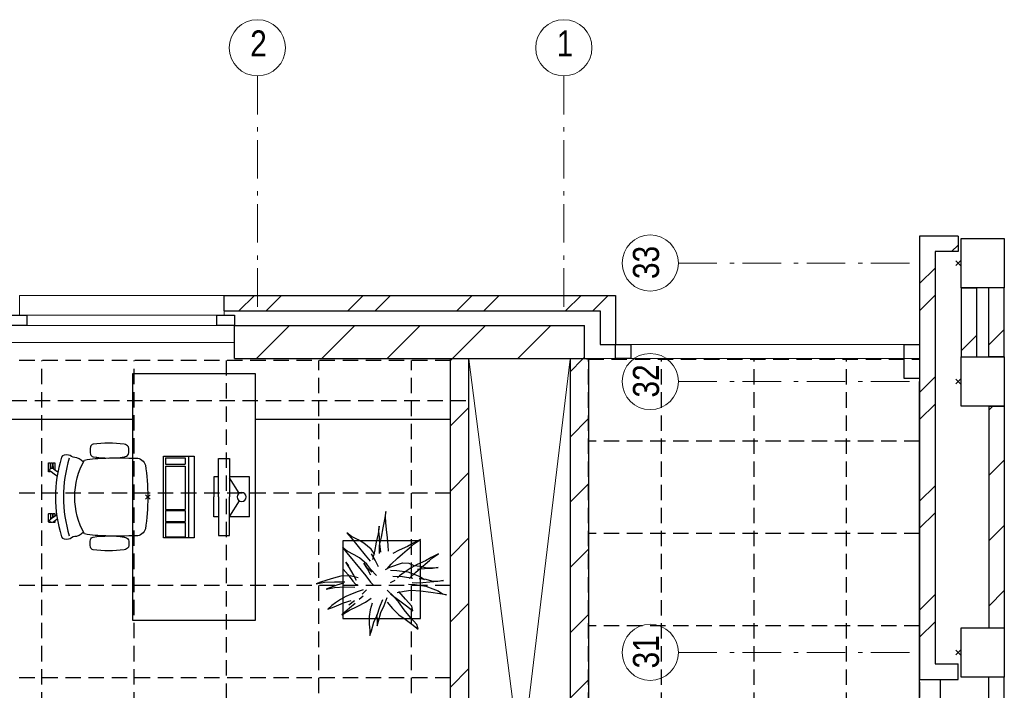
# Model space of a CAD drawing. Header units: millimetres. Extents: x 293454 to 524618, y 211738 to 307297.
# Tile 13 of 152: x 329295 to 335688, y 261167 to 265525. Entities that reach past the tile are written whole.
import ezdxf

# ---------------------------------------------------------------- set-up
doc = ezdxf.new("R2010")
doc.units = ezdxf.units.MM
doc.header["$LTSCALE"] = 400
doc.header["$PDMODE"] = 3
doc.header["$PDSIZE"] = 15
doc.linetypes.add('HIDDEN', pattern=[0.375, 0.25, -0.125])
doc.linetypes.add('STYLE_06', pattern=[1.041641, 0.625, -0.208282, 0.069427, -0.138931])
for name, color, linetype in [('-gd', 2, 'Continuous'), ('-ve', 2, 'HIDDEN'), ('inlay', 6, 'Continuous'), ('inr', 4, 'Continuous'), ('plafond', 255, 'HIDDEN'), ('plant', 114, 'Continuous'), ('plat', 5, 'Continuous'), ('sona-s008_ip0', 7, 'Continuous'), ('symbol', 1, 'Continuous'), ('timmerwerk-ge', 150, 'Continuous')]:
    doc.layers.add(name, color=color, linetype=linetype)
for name, color, linetype, lineweight in [('Binnenkozijnen', 140, 'Continuous', 15), ('Buitenkozijnen', 140, 'Continuous', 15), ('mat-baksteen', 5, 'Continuous', 25), ('mat-beton (ihwg)', 5, 'Continuous', 25), ('mat-kalkzandsteen', 5, 'Continuous', 25), ('mat-scheidingswand-horizontaal', 5, 'Continuous', 25), ('None', 7, 'Continuous', 9)]:
    doc.layers.add(name, color=color, linetype=linetype, lineweight=lineweight)
doc.styles.add('Arial Narrow', font='ARIALN.TTF', dxfattribs={"height": 222.25})

# ---------------------------------------------------------------- blocks, each defined once
blk = doc.blocks.new('plafond b1')
at = {"layer": 'plafond'}
for p, q in [((37320, 9895.1), (37320, 15161.1)), ((37920, 9895.1), (37920, 15161.1)), ((38520, 9895.1), (38520, 15161.1)), ((33295, 9747.1), (33295, 15151.6)), ((33895, 9747.1), (33895, 15151.6)), ((34495, 9804.1), (34495, 15151.6)), ((35095, 9690.1), (35095, 15151.6)), ((35695, 9690.1), (35695, 15151.6)), ((36049, 14890.1), (310, 14890.1)), ((38995, 14628.1), (36845, 14628.1)), ((35949, 14290.1), (210, 14290.1)), ((38995, 14028.1), (36845, 14028.1)), ((35949, 13690.1), (21353.5, 13690.1)), ((38995, 13428.1), (36845, 13428.1)), ((35949, 13090.1), (21353.5, 13090.1))]:
    blk.add_line(p, q, dxfattribs=at)
blk.add_lwpolyline([(38995, 9895.1), (36845, 9895.1), (36845, 15161.1), (38995, 15161.1)], close=True, dxfattribs=at)
blk.add_lwpolyline([(35949, 9590.1), (35949, 15151.6), (210, 15151.6), (210, 2015.1), (34546.5, 2015.1)], dxfattribs=at)
blk = doc.blocks.new('*X67')
at = {"layer": 'None', "lineweight": 9}
for p, q in [((-20994.2, 8280), (-20780.2, 8494)), ((-20570, 8280), (-20356, 8494)), ((-20145.7, 8280), (-19931.7, 8494)), ((-19721.4, 8280), (-19507.4, 8494)), ((-19297.2, 8280), (-19083.2, 8494)), ((-18872.9, 8280), (-18863.9, 8289))]:
    blk.add_line(p, q, dxfattribs=at)
blk = doc.blocks.new('*X68')
at = {"layer": 'None', "lineweight": 9}
for p, q in [((-21108.5, 8590), (-21008.5, 8690)), ((-20932.1, 8590), (-20832.1, 8690)), ((-20401.4, 8590), (-20301.4, 8690)), ((-20225, 8590), (-20125, 8690)), ((-19694.3, 8590), (-19594.3, 8690)), ((-19517.9, 8590), (-19417.9, 8690)), ((-18987.2, 8590), (-18887.2, 8690)), ((-18810.8, 8590), (-18710.8, 8690))]:
    blk.add_line(p, q, dxfattribs=at)
blk = doc.blocks.new('Gevelpui best-uitbr 1330 (2D)')
at = {"layer": 'Buitenkozijnen', "lineweight": 15}
for p, q in [((-731.5, 71), (731.5, 71)), ((-731.5, 4), (-731.5, 71)), ((731.5, 4), (731.5, 71)), ((-731.5, 4), (731.5, 4))]:
    blk.add_line(p, q, dxfattribs=at)
at = {"layer": 'Buitenkozijnen', "color": 92, "lineweight": 25}
for points in [[(-731.5, 71), (-617.5, 71), (-617.5, 4), (-731.5, 4)], [(617.5, 71), (731.5, 71), (731.5, 4), (617.5, 4)]]:
    blk.add_lwpolyline(points, close=True, dxfattribs=at)
at = {"layer": 'None', "color": 43, "linetype": 'Continuous', "lineweight": 9}
blk.add_line((-731.5, -107), (731.5, -107), dxfattribs=at)
at = {"layer": 'None', "color": 43, "linetype": 'Continuous', "lineweight": 9, "flags": 128}
blk.add_lwpolyline([(-665, 71), (-665, 200), (665, 200), (665, 71)], dxfattribs=at)
blk = doc.blocks.new('*U85')
at = {"layer": 'None', "color": 43, "linetype": 'Continuous', "lineweight": 9}
for p, q in [((-19614.9, 8276), (-18958.9, 3142)), ((-18958.9, 8276), (-19614.9, 2825))]:
    blk.add_line(p, q, dxfattribs=at)
blk = doc.blocks.new('*X87')
at = {"layer": 'None', "lineweight": 9}
for p, q in [((-18958.9, 8194), (-18876.9, 8276)), ((-18958.9, 7769.7), (-18838.9, 7889.7)), ((-18958.9, 7345.4), (-18838.9, 7465.4)), ((-18958.9, 6921.2), (-18838.9, 7041.2)), ((-18958.9, 6496.9), (-18838.9, 6616.9)), ((-18958.9, 6072.6), (-18838.9, 6192.6)), ((-18958.9, 5648.4), (-18838.9, 5768.4)), ((-18958.9, 5224.1), (-18838.9, 5344.1)), ((-18958.9, 4799.8), (-18838.9, 4919.8)), ((-18958.9, 4375.6), (-18838.9, 4495.6)), ((-18958.9, 3951.3), (-18838.9, 4071.3)), ((-18958.9, 3527.1), (-18838.9, 3647.1)), ((-18919.7, 3142), (-18838.9, 3222.8))]:
    blk.add_line(p, q, dxfattribs=at)
blk = doc.blocks.new('*X89')
at = {"layer": 'None', "lineweight": 9}
for p, q in [((-19734.9, 8266.5), (-19725.4, 8276)), ((-19734.9, 7842.2), (-19614.9, 7962.2)), ((-19734.9, 7418), (-19614.9, 7538)), ((-19734.9, 6993.7), (-19614.9, 7113.7)), ((-19734.9, 6569.4), (-19614.9, 6689.4)), ((-19734.9, 6145.2), (-19614.9, 6265.2)), ((-19734.9, 5720.9), (-19614.9, 5840.9)), ((-19734.9, 5296.6), (-19614.9, 5416.6)), ((-19734.9, 4872.4), (-19614.9, 4992.4)), ((-19734.9, 4448.1), (-19614.9, 4568.1)), ((-19734.9, 4023.8), (-19614.9, 4143.8)), ((-19734.9, 3599.6), (-19614.9, 3719.6)), ((-19734.9, 3175.3), (-19614.9, 3295.3)), ((-19734.9, 2751.1), (-19614.9, 2871.1))]:
    blk.add_line(p, q, dxfattribs=at)
blk = doc.blocks.new('*U108')
at = {"layer": 'None', "color": 7, "linetype": 'STYLE_06', "lineweight": 9}
for p, q in [((-20988.9, 10116.2), (-20988.9, 8616.2)), ((-18998.9, 10116.2), (-18998.9, 8616.2))]:
    blk.add_line(p, q, dxfattribs=at)
at = {"layer": 'None', "color": 43, "linetype": 'Continuous', "lineweight": 9}
for centre in [(-20988.9, 10298.8), (-18998.9, 10298.8)]:
    blk.add_circle(centre, 182.6, dxfattribs=at)
at = {"layer": 'None', "color": 8, "char_height": 169.3, "attachment_point": 1, "style": 'Arial Narrow'}
for s, insert in [('2', (-21035.5, 10411.6)), ('1', (-19045.5, 10411.6))]:
    blk.add_mtext(s, dxfattribs=dict(at, insert=insert))
blk = doc.blocks.new('SONA-S008_B2')
at = {"layer": '-gd'}
blk.add_open_spline([(-253, -509.5), (-87.8, -560.2), (87.8, -560.2), (253, -509.5)], degree=3, dxfattribs=at)
for points in [[(-206.6, -15.8), (-79.4, 5.3), (79.6, 5.3), (206.6, -15.8)], [(-253, -73.9), (-253.4, -51.6), (-233.1, -20.2), (-206.6, -15.8)], [(206.6, -15.8), (233.1, -20.2), (253.4, -51.6), (253, -73.9)], [(-325.3, -126.1), (-337, -131.7), (-340.4, -140.8), (-342.5, -153.6)], [(-277.9, -126.1), (-287.8, -121.3), (-315.3, -121.3), (-325.3, -126.1)], [(-260.7, -153.6), (-262.7, -140.8), (-266.2, -131.7), (-277.9, -126.1)], [(-253, -272.1), (-257.1, -206.8), (-252.1, -139.2), (-253, -73.9)], [(253, -73.9), (252.1, -139.2), (257.1, -206.8), (253, -272.1)], [(260.6, -153.6), (262.7, -140.8), (266.2, -131.7), (277.9, -126.1)], [(277.9, -126.1), (287.8, -121.3), (315.3, -121.3), (325.3, -126.1)], [(325.3, -126.1), (337, -131.7), (340.4, -140.8), (342.5, -153.6)], [(-342.5, -153.6), (-353.5, -221.1), (-351.5, -287.6), (-342.5, -355.4)], [(-260.7, -355.4), (-251.6, -287.6), (-249.7, -221.1), (-260.7, -153.6)], [(260.6, -355.4), (251.6, -287.6), (249.7, -221.1), (260.6, -153.6)], [(342.5, -153.6), (353.4, -221.1), (351.5, -287.6), (342.5, -355.4)], [(-255.2, -303.9), (-254.1, -304.3), (-252.9, -304.7), (-251.7, -305.1)], [(-238.9, -411.5), (-253, -365.7), (-250.2, -318.7), (-253, -272.1)], [(253, -272.1), (250.2, -318.7), (253, -365.7), (238.9, -411.5)], [(251.9, -297.7), (252.9, -297.4), (253.8, -297.1), (254.7, -296.8)], [(-342.5, -355.4), (-341.5, -363), (-333.6, -369.9), (-326.1, -371.8)], [(-326.1, -371.8), (-310.3, -375.7), (-292.8, -375.7), (-277, -371.8)], [(-277, -371.8), (-269.5, -369.9), (-261.7, -363), (-260.7, -355.4)], [(-250.7, -332.5), (-253.1, -331.7), (-255.4, -330.9), (-257.6, -330.2)], [(256.9, -323.2), (255, -323.8), (253.1, -324.4), (251, -325.1)], [(277, -371.8), (269.5, -369.9), (261.7, -363), (260.6, -355.4)], [(326.1, -371.8), (310.3, -375.7), (292.8, -375.7), (277, -371.8)], [(342.5, -355.4), (341.5, -363), (333.6, -369.9), (326.1, -371.8)], [(-227.3, -418.1), (-247.1, -436.6), (-255.7, -455.2), (-255.5, -473.7)], [(238.9, -411.5), (95.4, -494.5), (-95.5, -494.5), (-238.9, -411.5)], [(255.5, -473.7), (255.7, -455.2), (247.1, -436.6), (227.3, -418.1)], [(-255.5, -473.7), (-255.4, -489), (-270.3, -500.1), (-272.1, -515.2)], [(272.1, -515.2), (270.3, -500.1), (255.4, -489), (255.5, -473.7)], [(-272.1, -515.2), (-274.4, -533.8), (-273.7, -555.7), (-258.6, -560.1)], [(-258.6, -560.1), (-77.4, -613.6), (78.8, -613.6), (258.6, -560.1)], [(258.6, -560.1), (273.7, -555.6), (274.4, -533.8), (272.1, -515.2)], [(-222.5, -641.1), (-222.5, -641.1), (-222.4, -632.9), (-222.4, -632.9)], [(-222.4, -606.9), (-222.4, -604.9), (-220.7, -603.3), (-218.7, -603.3)], [(-222.4, -615.1), (-222.4, -615.1), (-222.4, -606.9), (-222.4, -606.9)], [(-218.8, -615.1), (-218.8, -615.1), (-222.4, -615.1), (-222.4, -615.1)], [(-222.4, -629.9), (-222.4, -629.9), (-222.4, -618.1), (-222.4, -618.1)], [(-222.4, -618.1), (-222.4, -618.1), (-198.5, -618.1), (-198.5, -618.1)], [(-198.6, -630), (-198.6, -630), (-222.4, -629.9), (-222.4, -629.9)], [(-222.4, -632.9), (-222.4, -632.9), (-218.8, -632.9), (-218.8, -632.9)], [(-198.5, -615.1), (-198.5, -615.1), (-218.8, -615.1), (-218.8, -615.1)], [(-218.8, -632.9), (-218.8, -632.9), (-198.6, -633), (-198.6, -633)], [(-218.7, -603.3), (-218.7, -603.3), (-192, -603.3), (-176.8, -603.3)], [(-198.6, -633), (-198.6, -633), (-198.6, -630), (-198.6, -630)], [(-198.6, -630), (-198.6, -630), (-186.7, -630), (-186.7, -630)], [(-198.6, -633), (-198.6, -633), (-186.7, -633), (-186.7, -633)], [(-198.5, -618.1), (-198.5, -618.1), (-198.5, -615.1), (-198.5, -615.1)], [(-198.5, -615.1), (-198.5, -615.1), (-186.7, -615.2), (-186.7, -615.2)], [(-198.5, -618.1), (-198.5, -618.1), (-189.1, -618.2), (-187.1, -618.2)], [(-182.7, -633.4), (-188.4, -629.2), (-189.7, -621.1), (-185.5, -615.4)], [(-185.4, -615.2), (-186.2, -615.2), (-186.7, -615.2), (-186.7, -615.2)], [(-186.7, -615.2), (-186.7, -615.2), (-186.7, -616.4), (-186.7, -617.3)], [(-185.9, -630), (-186.4, -630), (-186.7, -630), (-186.7, -630)], [(-186.7, -630), (-186.7, -630), (-186.7, -633), (-186.7, -633)], [(-186.7, -633), (-186.7, -633), (-185.3, -633), (-183.1, -633)], [(-185.5, -615.4), (-185.5, -615.4), (-176.5, -602.9), (-162.6, -583.8)], [(-164.7, -630.5), (-168.8, -636.2), (-176.9, -637.5), (-182.7, -633.4)], [(-182.7, -633.4), (-182.7, -633.4), (-182.7, -633.4), (-182.7, -633.4)], [(-167.1, -633), (-166.7, -633), (-166.5, -633), (-166.5, -633)], [(-166.5, -633), (-166.5, -633), (-162.9, -633.1), (-162.9, -633.1)], [(-134.5, -588.9), (-152.4, -613.6), (-164.7, -630.5), (-164.7, -630.5)], [(-162.8, -630.1), (-162.8, -630.1), (-163.4, -630.1), (-164.4, -630)], [(-162.9, -633.1), (-162.9, -633.1), (-162.9, -641.3), (-162.9, -641.3)], [(-162.8, -628), (-162.8, -629.2), (-162.8, -630.1), (-162.8, -630.1)], [(106.4, -606.6), (106.4, -604.6), (108, -603), (110, -603)], [(106.4, -614.8), (106.4, -614.8), (106.4, -606.6), (106.4, -606.6)], [(110.1, -614.8), (110.1, -614.8), (106.4, -614.8), (106.4, -614.8)], [(106.4, -629.7), (106.4, -629.7), (106.4, -617.8), (106.4, -617.8)], [(106.4, -617.8), (106.4, -617.8), (130.3, -617.8), (130.3, -617.8)], [(130.3, -629.6), (130.3, -629.6), (106.4, -629.7), (106.4, -629.7)], [(106.4, -640.9), (106.4, -640.9), (106.4, -632.7), (106.4, -632.7)], [(106.4, -632.7), (106.4, -632.7), (110.1, -632.7), (110.1, -632.7)], [(110, -603), (110, -603), (115.6, -603), (123.1, -603)], [(130.3, -614.8), (130.3, -614.8), (110.1, -614.8), (110.1, -614.8)], [(110.1, -632.7), (110.1, -632.7), (130.3, -632.6), (130.3, -632.6)], [(143.1, -630.4), (143.1, -630.4), (131.8, -614.9), (115.2, -592)], [(130.3, -617.8), (130.3, -617.8), (130.3, -614.8), (130.3, -614.8)], [(130.3, -614.8), (130.3, -614.8), (130.9, -614.8), (131.7, -614.8)], [(130.3, -617.8), (130.3, -617.8), (131.9, -617.8), (133.9, -617.8)], [(130.3, -632.6), (130.3, -632.6), (130.3, -629.6), (130.3, -629.6)], [(130.3, -629.6), (130.3, -629.6), (142.1, -629.6), (142.1, -629.6)], [(130.3, -632.6), (130.3, -632.6), (142.2, -632.6), (142.2, -632.6)], [(142.5, -629.6), (142.3, -629.6), (142.1, -629.6), (142.1, -629.6)], [(142.1, -629.6), (142.1, -629.6), (142.2, -632.6), (142.2, -632.6)], [(142.2, -632.6), (142.2, -632.6), (143.3, -632.6), (145.1, -632.6)], [(161.1, -633.2), (155.3, -637.4), (147.2, -636.1), (143.1, -630.4)], [(143.7, -587.5), (156, -604.4), (163.9, -615.2), (163.9, -615.2)], [(154.9, -602.9), (159.4, -602.9), (162.3, -602.9), (162.3, -602.9)], [(163.9, -615.2), (168.1, -621), (166.8, -629.1), (161.1, -633.2)], [(161.1, -633.2), (161.1, -633.2), (161.1, -633.2), (161.1, -633.2)], [(161.8, -632.6), (162.2, -632.6), (162.4, -632.6), (162.4, -632.6)], [(162.3, -602.9), (164.4, -602.9), (166, -604.6), (166, -606.6)], [(162.4, -632.6), (162.4, -632.6), (166, -632.6), (166, -632.6)], [(166, -614.8), (166, -614.8), (164.6, -614.8), (163.5, -614.8)], [(166, -629.6), (166, -629.6), (165.4, -629.6), (164.4, -629.6)], [(165.3, -617.8), (165.8, -617.8), (166, -617.8), (166, -617.8)], [(166, -606.6), (166, -606.6), (166, -614.8), (166, -614.8)], [(166, -617.8), (166, -617.8), (166, -618.6), (166, -619.9)], [(166, -625.7), (166, -627.8), (166, -629.6), (166, -629.6)], [(166, -632.6), (166, -632.6), (166, -640.8), (166, -640.8)], [(-218.8, -644.8), (-220.8, -644.8), (-222.5, -643.1), (-222.5, -641.1)], [(-166.5, -644.9), (-166.5, -644.9), (-218.8, -644.8), (-218.8, -644.8)], [(-162.9, -641.3), (-162.9, -643.3), (-164.5, -644.9), (-166.5, -644.9)], [(110.1, -644.5), (108.1, -644.5), (106.5, -642.9), (106.4, -640.9)], [(162.4, -644.4), (162.4, -644.4), (110.1, -644.5), (110.1, -644.5)], [(166, -640.8), (166, -642.8), (164.4, -644.4), (162.4, -644.4)]]:
    blk.add_open_spline(points, degree=3)
at = {"layer": 'sona-s008_ip0'}
blk.add_point((0, 0), dxfattribs=at)
blk = doc.blocks.new('SYMB-CMP4_B2')
for p, q in [((-130, 558.1), (130, 558.1)), ((-130, 558.1), (-130, 428.1)), ((130, 558.1), (130, 428.1)), ((-25.3, 491.9), (-125, 428.1)), ((25.3, 491.9), (125, 428.1)), ((-250, 358.1), (-250, 428.1)), ((-250, 428.1), (0, 428.1)), ((250, 428.1), (0, 428.1)), ((250, 358.1), (250, 428.1)), ((0, 358.1), (-250, 358.1)), ((-130, 358.1), (-130, 328.1)), ((-130, 328.1), (0, 328.1)), ((0, 358.1), (250, 358.1)), ((130, 328.1), (0, 328.1)), ((130, 358.1), (130, 328.1)), ((265, 200), (-265, 200)), ((-265, 200), (-265, 0)), ((265, 0), (265, 200)), ((265, 162.9), (-265, 162.9)), ((-166.8, 141.5), (-259.7, 141.5)), ((-259.7, 12.9), (-259.7, 141.5)), ((-166.8, 12.9), (-166.8, 141.5)), ((-88, 141.5), (-159.1, 141.5)), ((-159.1, 12.9), (-159.1, 141.5)), ((-88, 12.9), (-88, 141.5)), ((200.4, 141.5), (-81.5, 141.5)), ((-81.5, 12.9), (-81.5, 141.5)), ((200.4, 12.9), (200.4, 141.5)), ((254.7, 141.5), (212.3, 141.5)), ((212.3, 12.9), (212.3, 141.5)), ((254.7, 12.9), (254.7, 141.5)), ((-265, 0), (265, 0)), ((-166.8, 12.9), (-259.7, 12.9)), ((-88, 12.9), (-159.1, 12.9)), ((200.4, 12.9), (-81.5, 12.9)), ((254.7, 12.9), (212.3, 12.9))]:
    blk.add_line(p, q)
blk.add_circle((0, 508.1), 30)
blk = doc.blocks.new('boom nieuw 01')
at = {"layer": 'plant', "extrusion": (0, -4.44089e-16, -1)}
for p, q in [((-238, 749.2), (-256.6, 677.1)), ((-238, 749.2), (-256.6, 677.1)), ((-224.7, 788.7), (-238, 749.2)), ((-224.7, 788.7), (-238, 749.2)), ((-224.7, 744.5), (-224.7, 788.7)), ((-224.7, 744.5), (-224.7, 788.7)), ((-219.3, 695.7), (-224.7, 744.5)), ((-219.3, 695.7), (-224.7, 744.5)), ((-573.8, 694.3), (-627.3, 736.9)), ((-627.3, 736.9), (-616.4, 698.2)), ((-573.8, 694.3), (-627.3, 736.9)), ((-627.3, 736.9), (-616.4, 698.2)), ((-616.4, 698.2), (-563.7, 639.2)), ((-616.4, 698.2), (-563.7, 639.2)), ((-518.7, 654), (-573.8, 694.3)), ((-518.7, 654), (-573.8, 694.3)), ((-297.8, 669.9), (-316.4, 597.8)), ((-284.5, 709.5), (-297.8, 669.9)), ((-284.5, 665.3), (-284.5, 709.5)), ((-256.6, 677.1), (-284.5, 618.9)), ((-256.6, 677.1), (-284.5, 618.9)), ((-279.1, 616.4), (-284.5, 665.3)), ((-218.5, 629.8), (-219.3, 695.7)), ((-218.5, 629.8), (-219.3, 695.7)), ((-530.6, 541.3), (-584.1, 583.9)), ((-584.1, 583.9), (-573.3, 545.2)), ((-530.6, 541.3), (-584.1, 583.9)), ((-584.1, 583.9), (-573.3, 545.2)), ((-563.7, 639.2), (-510.2, 574.1)), ((-563.7, 639.2), (-510.2, 574.1)), ((-466.7, 617.5), (-518.7, 654)), ((-466.7, 617.5), (-518.7, 654)), ((-412.5, 564.8), (-466.7, 617.5)), ((-412.5, 564.8), (-466.7, 617.5)), ((-316.4, 597.8), (-344.3, 539.7)), ((-284.5, 618.9), (-308.5, 551.4)), ((-284.5, 618.9), (-308.5, 551.4)), ((-242.6, 518.9), (-227.1, 576.3)), ((-242.6, 518.9), (-227.1, 576.3)), ((-227.1, 576.3), (-218.5, 629.8)), ((-227.1, 576.3), (-218.5, 629.8)), ((-55, 579.3), (-119.3, 547.6)), ((-55, 579.3), (-119.3, 547.6)), ((9.4, 616.6), (-55, 579.3)), ((9.4, 616.6), (-55, 579.3)), ((-55, 560), (-35.5, 579.3)), ((-55, 560), (-35.5, 579.3)), ((-35.5, 579.3), (9.4, 616.6)), ((-35.5, 579.3), (9.4, 616.6)), ((-573.3, 545.2), (-520.5, 486.2)), ((-573.3, 545.2), (-520.5, 486.2)), ((-475.6, 501), (-530.6, 541.3)), ((-475.6, 501), (-530.6, 541.3)), ((-510.2, 574.1), (-462.9, 509.7)), ((-510.2, 574.1), (-462.9, 509.7)), ((-423.6, 464.5), (-475.6, 501)), ((-423.6, 464.5), (-475.6, 501)), ((-462.9, 509.7), (-423.3, 465.5)), ((-462.9, 509.7), (-423.3, 465.5)), ((-369, 511.3), (-412.5, 564.8)), ((-369, 511.3), (-412.5, 564.8)), ((-344.3, 539.7), (-368.3, 472.2)), ((-308.5, 551.4), (-333.3, 487.8)), ((-308.5, 551.4), (-333.3, 487.8)), ((-186.8, 511.1), (-234.1, 478.6)), ((-186.8, 511.1), (-234.1, 478.6)), ((-119.3, 547.6), (-186.8, 511.1)), ((-101.5, 523.5), (-55, 560)), ((-101.5, 523.5), (-55, 560)), ((-95.3, 500.1), (-50.4, 537.3)), ((-3.8, 516.5), (-69.7, 496.4)), ((-3.8, 516.5), (-69.7, 496.4)), ((73, 551.4), (-3.8, 516.5)), ((73, 551.4), (-3.8, 516.5)), ((19.5, 490.2), (61.4, 516.5)), ((19.5, 490.2), (61.4, 516.5)), ((61.4, 516.5), (91.6, 539)), ((61.4, 516.5), (91.6, 539)), ((125.7, 568.5), (73, 551.4)), ((125.7, 568.5), (73, 551.4)), ((91.6, 539), (125.7, 568.5)), ((91.6, 539), (125.7, 568.5)), ((-830.8, 440.5), (-863.4, 450.5)), ((-863.4, 450.5), (-807.5, 440.5)), ((-830.8, 440.5), (-863.4, 450.5)), ((-863.4, 450.5), (-807.5, 440.5)), ((-792.8, 417.2), (-830.8, 440.5)), ((-792.8, 417.2), (-830.8, 440.5)), ((-807.5, 440.5), (-733.1, 431.9)), ((-807.5, 440.5), (-733.1, 431.9)), ((-750.9, 400.1), (-792.8, 417.2)), ((-750.9, 400.1), (-792.8, 417.2)), ((-733.1, 431.9), (-646.2, 418.7)), ((-733.1, 431.9), (-646.2, 418.7)), ((-646.2, 418.7), (-567.1, 414.8)), ((-646.2, 418.7), (-567.1, 414.8)), ((-567.1, 414.8), (-509.8, 422.6)), ((-567.1, 414.8), (-509.8, 422.6)), ((-520.5, 486.2), (-467, 421.1)), ((-520.5, 486.2), (-467, 421.1)), ((-509.8, 422.6), (-450.9, 434.3)), ((-509.8, 422.6), (-450.9, 434.3)), ((-369.3, 411.8), (-423.6, 464.5)), ((-369.3, 411.8), (-423.6, 464.5)), ((-423.3, 465.5), (-397, 443.8)), ((-423.3, 465.5), (-397, 443.8)), ((-195.4, 408.6), (-161.3, 444.2)), ((-169.7, 409.6), (-127.8, 423.5)), ((-169.7, 409.6), (-127.8, 423.5)), ((-167.4, 459.9), (-135.6, 487.8)), ((-167.4, 459.9), (-135.6, 487.8)), ((-127.8, 423.5), (-78.2, 442.9)), ((-127.8, 423.5), (-78.2, 442.9)), ((-78.2, 442.9), (-25.5, 463.8)), ((-78.2, 442.9), (-25.5, 463.8)), ((-25.5, 463.8), (19.5, 490.2)), ((-25.5, 463.8), (19.5, 490.2)), ((-838.2, 330.7), (-790.1, 339.3)), ((-838.2, 330.7), (-790.1, 339.3)), ((-787.1, 335.4), (-838.2, 330.7)), ((-787.1, 335.4), (-838.2, 330.7)), ((-790.1, 339.3), (-724.3, 343.1)), ((-790.1, 339.3), (-724.3, 343.1)), ((-737.4, 334.6), (-787.1, 335.4)), ((-737.4, 334.6), (-787.1, 335.4)), ((-690.5, 378.4), (-750.9, 400.1)), ((-690.5, 378.4), (-750.9, 400.1)), ((-690.9, 319.8), (-737.4, 334.6)), ((-724.3, 343.1), (-665.3, 349.3)), ((-724.3, 343.1), (-665.3, 349.3)), ((-601.3, 365.2), (-690.5, 378.4)), ((-601.3, 365.2), (-690.5, 378.4)), ((-665.3, 349.3), (-612.6, 352.4)), ((-665.3, 349.3), (-612.6, 352.4)), ((-612.6, 352.4), (-577.7, 349.3)), ((-612.6, 352.4), (-577.7, 349.3)), ((-547, 362.1), (-601.3, 365.2)), ((-547, 362.1), (-601.3, 365.2)), ((-397.8, 347), (-435.8, 328.4)), ((-397.8, 347), (-435.8, 328.4)), ((-231.2, 344.3), (-253.6, 370.7)), ((-231.2, 344.3), (-253.6, 370.7)), ((-191.6, 292.4), (-231.2, 344.3)), ((-191.6, 292.4), (-231.2, 344.3)), ((-105.3, 362.3), (-122.3, 363.9)), ((-105.3, 362.3), (-122.3, 363.9)), ((-113, 330.5), (-85.1, 277)), ((-113, 330.5), (-85.1, 277)), ((-82.8, 335.9), (-105.3, 362.3)), ((-82.8, 335.9), (-105.3, 362.3)), ((-14.8, 384.6), (-100.1, 386.9)), ((-14.8, 384.6), (-100.1, 386.9)), ((-43.2, 284), (-82.8, 335.9)), ((-43.2, 284), (-82.8, 335.9)), ((69, 340.7), (-16.3, 343)), ((69, 340.7), (-16.3, 343)), ((70.5, 387.7), (-14.8, 384.6)), ((70.5, 387.7), (-14.8, 384.6)), ((-4.7, 353.6), (51.1, 370.7)), ((-4.7, 353.6), (51.1, 370.7)), ((51.1, 370.7), (103.9, 389.3)), ((51.1, 370.7), (103.9, 389.3)), ((154.3, 343.8), (69, 340.7)), ((154.3, 343.8), (69, 340.7)), ((140.3, 402.5), (70.5, 387.7)), ((140.3, 402.5), (70.5, 387.7)), ((103.9, 389.3), (140.3, 402.5)), ((103.9, 389.3), (140.3, 402.5)), ((134.9, 326.8), (187.6, 345.4)), ((134.9, 326.8), (187.6, 345.4)), ((224.1, 358.6), (154.3, 343.8)), ((224.1, 358.6), (154.3, 343.8)), ((187.6, 345.4), (224.1, 358.6)), ((187.6, 345.4), (224.1, 358.6)), ((-635.8, 315.2), (-690.9, 319.8)), ((-635.8, 315.2), (-690.9, 319.8)), ((-642.4, 298.2), (-680.4, 321.5)), ((-642.4, 298.2), (-680.4, 321.5)), ((-604.1, 262.9), (-647.5, 228)), ((-604.1, 262.9), (-647.5, 228)), ((-600.5, 281.1), (-642.4, 298.2)), ((-600.5, 281.1), (-642.4, 298.2)), ((-552.9, 314.1), (-604.1, 262.9)), ((-552.9, 314.1), (-604.1, 262.9)), ((-540, 259.4), (-600.5, 281.1)), ((-540, 259.4), (-600.5, 281.1)), ((-582.7, 312.9), (-495.8, 299.8)), ((-582.7, 312.9), (-495.8, 299.8)), ((-567.7, 224.9), (-511.1, 262.9)), ((-567.7, 224.9), (-511.1, 262.9)), ((-450.8, 246.2), (-540, 259.4)), ((-450.8, 246.2), (-540, 259.4)), ((-511.1, 262.9), (-472.3, 291.6)), ((-511.1, 262.9), (-472.3, 291.6)), ((-495.8, 299.8), (-416.7, 295.8)), ((-495.8, 299.8), (-416.7, 295.8)), ((-472.3, 291.6), (-455.2, 308.6)), ((-472.3, 291.6), (-455.2, 308.6)), ((-280.7, 287.7), (-231.9, 238.1)), ((-280.7, 287.7), (-231.9, 238.1)), ((-193.9, 215.6), (-242, 259.8)), ((-193.9, 215.6), (-242, 259.8)), ((-233.5, 285.4), (-204, 232.6)), ((-233.5, 285.4), (-204, 232.6)), ((-151.3, 243.5), (-191.6, 292.4)), ((-151.3, 243.5), (-191.6, 292.4)), ((-127.2, 307.4), (-59, 290.3)), ((-127.2, 307.4), (-59, 290.3)), ((-85.1, 277), (-55.6, 224.2)), ((-85.1, 277), (-55.6, 224.2)), ((-59, 290.3), (16.3, 294.2)), ((-59, 290.3), (16.3, 294.2)), ((-2.9, 235.1), (-43.2, 284)), ((-2.9, 235.1), (-43.2, 284)), ((16.3, 294.2), (79.1, 309.7)), ((16.3, 294.2), (79.1, 309.7)), ((79.1, 309.7), (134.9, 326.8)), ((79.1, 309.7), (134.9, 326.8)), ((-794.4, 221.4), (-746.3, 230)), ((-794.4, 221.4), (-746.3, 230)), ((-743.2, 226.1), (-794.4, 221.4)), ((-743.2, 226.1), (-794.4, 221.4)), ((-746.3, 230), (-680.4, 233.8)), ((-746.3, 230), (-680.4, 233.8)), ((-693.6, 225.3), (-743.2, 226.1)), ((-693.6, 225.3), (-743.2, 226.1)), ((-736.7, 138.8), (-687.8, 166.7)), ((-736.7, 138.8), (-687.8, 166.7)), ((-685.5, 193.1), (-722, 162.8)), ((-685.5, 193.1), (-722, 162.8)), ((-647, 210.5), (-693.6, 225.3)), ((-647, 210.5), (-693.6, 225.3)), ((-687.8, 166.7), (-619.6, 196.2)), ((-687.8, 166.7), (-619.6, 196.2)), ((-647.5, 228), (-685.5, 193.1)), ((-647.5, 228), (-685.5, 193.1)), ((-680.4, 233.8), (-621.4, 240)), ((-680.4, 233.8), (-621.4, 240)), ((-592, 205.9), (-647, 210.5)), ((-592, 205.9), (-647, 210.5)), ((-619.6, 196.2), (-567.7, 224.9)), ((-619.6, 196.2), (-567.7, 224.9)), ((-548.5, 185.8), (-592, 205.9)), ((-548.5, 185.8), (-592, 205.9)), ((-495.8, 183.4), (-548.5, 185.8)), ((-495.8, 183.4), (-548.5, 185.8)), ((-391.9, 219.1), (-495.8, 183.4)), ((-391.9, 219.1), (-495.8, 183.4)), ((-402.5, 195.1), (-453.7, 143.9)), ((-402.5, 195.1), (-453.7, 143.9)), ((-396.6, 243.1), (-450.8, 246.2)), ((-396.6, 243.1), (-450.8, 246.2)), ((-369.1, 232.3), (-402.5, 195.1)), ((-369.1, 232.3), (-402.5, 195.1)), ((-353.9, 237.7), (-391.9, 219.1)), ((-353.9, 237.7), (-391.9, 219.1)), ((-296.5, 215.1), (-268.6, 161.6)), ((-296.5, 215.1), (-268.6, 161.6)), ((-231.9, 238.1), (-199.3, 193.9)), ((-231.9, 238.1), (-199.3, 193.9)), ((-186.4, 119.7), (-226.7, 168.6)), ((-186.4, 119.7), (-226.7, 168.6)), ((-204, 232.6), (-173.8, 186.1)), ((-204, 232.6), (-173.8, 186.1)), ((-199.3, 193.9), (-138.1, 142.7)), ((-199.3, 193.9), (-138.1, 142.7)), ((-173.8, 186.1), (-193.9, 215.6)), ((-173.8, 186.1), (-193.9, 215.6)), ((-33.4, 98.5), (-151.3, 243.5)), ((-33.4, 98.5), (-151.3, 243.5)), ((-55.6, 224.2), (-25.4, 177.7)), ((-55.6, 224.2), (-25.4, 177.7)), ((-25.4, 177.7), (-45.6, 207.2)), ((-25.4, 177.7), (-45.6, 207.2)), ((-747.6, 141.1), (-796.4, 107)), ((-747.6, 141.1), (-796.4, 107)), ((-796.4, 107), (-736.7, 138.8)), ((-796.4, 107), (-736.7, 138.8)), ((-722, 162.8), (-747.6, 141.1)), ((-722, 162.8), (-747.6, 141.1)), ((-497.1, 109), (-535.1, 74.1)), ((-497.1, 109), (-535.1, 74.1)), ((-453.7, 143.9), (-497.1, 109)), ((-453.7, 143.9), (-497.1, 109)), ((-469.2, 77.2), (-417.3, 105.9)), ((-469.2, 77.2), (-417.3, 105.9)), ((-380.3, 87.1), (-378, 36.8)), ((-380.3, 87.1), (-378, 36.8)), ((-316.9, 95), (-308.3, 24.4)), ((-316.9, 95), (-308.3, 24.4)), ((-302.7, 34.4), (-303.5, 106.5)), ((-302.7, 34.4), (-303.5, 106.5)), ((-278.1, 12), (-262.5, 88.8)), ((-278.1, 12), (-262.5, 88.8)), ((-268.6, 161.6), (-239.1, 108.8)), ((-268.6, 161.6), (-239.1, 108.8)), ((-267.1, 114.3), (-234.5, 70.1)), ((-267.1, 114.3), (-234.5, 70.1)), ((-262.5, 88.8), (-247.8, 154.7)), ((-262.5, 88.8), (-247.8, 154.7)), ((-68.6, -25.3), (-186.4, 119.7)), ((-68.6, -25.3), (-186.4, 119.7)), ((-138.1, 142.7), (-93.1, 115.6)), ((-138.1, 142.7), (-93.1, 115.6)), ((-93.1, 115.6), (-36.5, 86.1)), ((-93.1, 115.6), (-36.5, 86.1)), ((-36.5, 86.1), (2.3, 55.9)), ((-36.5, 86.1), (2.3, 55.9)), ((2.3, 55.9), (-33.4, 98.5)), ((2.3, 55.9), (-33.4, 98.5)), ((-597.1, 22.1), (-646, -12)), ((-597.1, 22.1), (-646, -12)), ((-646, -12), (-586.3, 19.8)), ((-646, -12), (-586.3, 19.8)), ((-571.6, 43.9), (-597.1, 22.1)), ((-571.6, 43.9), (-597.1, 22.1)), ((-586.3, 19.8), (-537.4, 47.8)), ((-586.3, 19.8), (-537.4, 47.8)), ((-535.1, 74.1), (-571.6, 43.9)), ((-535.1, 74.1), (-571.6, 43.9)), ((-537.4, 47.8), (-469.2, 77.2)), ((-537.4, 47.8), (-469.2, 77.2)), ((-378, 36.8), (-371.8, -25.3)), ((-378, 36.8), (-371.8, -25.3)), ((-317.5, -31.5), (-302.7, 34.4)), ((-317.5, -31.5), (-302.7, 34.4)), ((-308.3, 24.4), (-303.6, -32.2)), ((-308.3, 24.4), (-303.6, -32.2)), ((-292.8, -57.8), (-278.1, 12)), ((-292.8, -57.8), (-278.1, 12)), ((-234.5, 70.1), (-173.3, 18.9)), ((-234.5, 70.1), (-173.3, 18.9)), ((-173.3, 18.9), (-128.3, -8.2)), ((-173.3, 18.9), (-128.3, -8.2)), ((-371.8, -25.3), (-363.2, -95.9)), ((-371.8, -25.3), (-363.2, -95.9)), ((-333, -108.3), (-317.5, -31.5)), ((-333, -108.3), (-317.5, -31.5)), ((-303.6, -32.2), (-299, -81)), ((-303.6, -32.2), (-299, -81)), ((-302.9, -123.7), (-292.8, -57.8)), ((-302.9, -123.7), (-292.8, -57.8)), ((-299, -81), (-302.9, -123.7)), ((-299, -81), (-302.9, -123.7)), ((-128.3, -8.2), (-71.7, -37.7)), ((-128.3, -8.2), (-71.7, -37.7)), ((-71.7, -37.7), (-32.9, -67.9)), ((-71.7, -37.7), (-32.9, -67.9)), ((-32.9, -67.9), (-68.6, -25.3)), ((-32.9, -67.9), (-68.6, -25.3)), ((-363.2, -95.9), (-358.6, -152.4)), ((-363.2, -95.9), (-358.6, -152.4)), ((-358.6, -152.4), (-353.9, -201.3)), ((-358.6, -152.4), (-353.9, -201.3)), ((-347.7, -178.1), (-333, -108.3)), ((-347.7, -178.1), (-333, -108.3)), ((-357.8, -243.9), (-347.7, -178.1)), ((-357.8, -243.9), (-347.7, -178.1)), ((-353.9, -201.3), (-357.8, -243.9)), ((-353.9, -201.3), (-357.8, -243.9))]:
    blk.add_line(p, q, dxfattribs=at)
at = {"layer": 'timmerwerk-ge', "linetype": 'Continuous', "extrusion": (0, -4.44089e-16, -1)}
for p, q in [((0, 647), (-647, 647)), ((-647, 647), (-647, 0)), ((0, 0), (0, 647)), ((-647, 0), (0, 0))]:
    blk.add_line(p, q, dxfattribs=at)
blk = doc.blocks.new('*X877')
at = {"layer": 'None', "lineweight": 9}
blk.add_line((-16418.9, 8329.8), (-16318.9, 8429.8), dxfattribs=at)
blk = doc.blocks.new('*X879')
at = {"layer": 'None', "lineweight": 9}
blk.add_line((-16480.8, 8975), (-16438.9, 9016.9), dxfattribs=at)
blk = doc.blocks.new('*X880')
at = {"layer": 'None', "lineweight": 9}
for p, q in [((-16688.9, 8766.9), (-16588.9, 8866.9)), ((-16688.9, 8590.5), (-16588.9, 8690.5)), ((-16688.9, 8059.8), (-16588.9, 8159.8)), ((-16688.9, 7883.4), (-16588.9, 7983.4)), ((-16688.9, 7352.7), (-16588.9, 7452.7)), ((-16688.9, 7176.3), (-16588.9, 7276.3)), ((-16688.9, 6645.6), (-16588.9, 6745.6)), ((-16688.9, 6469.2), (-16588.9, 6569.2))]:
    blk.add_line(p, q, dxfattribs=at)
blk = doc.blocks.new('*X1075')
at = {"layer": 'None', "lineweight": 9}
for p, q in [((-16238.9, 7944.1), (-16213.1, 7970)), ((-16238.9, 7519.8), (-16138.9, 7619.8)), ((-16238.9, 7095.6), (-16138.9, 7195.6)), ((-16238.9, 6671.3), (-16138.9, 6771.3))]:
    blk.add_line(p, q, dxfattribs=at)
blk = doc.blocks.new('*X1076')
at = {"layer": 'None', "lineweight": 9}
blk.add_line((-16238.9, 8368.4), (-16138.9, 8468.4), dxfattribs=at)
blk = doc.blocks.new('Kolom 280x320')
at = {"layer": 'mat-beton (ihwg)', "lineweight": 25}
blk.add_lwpolyline([(-300, 160), (-20, 160), (-20, -160), (-300, -160)], close=True, dxfattribs=at)
at = {"layer": 'None', "color": 92, "linetype": 'Continuous', "lineweight": 5}
blk.add_point((0, 0), dxfattribs=at)
blk = doc.blocks.new('*U1114')
at = {"layer": 'None', "color": 43, "linetype": 'Continuous', "lineweight": 9}
for p, q in [((-19614.9, 8276), (-18958.9, 3142)), ((-18958.9, 8276), (-19614.9, 2825))]:
    blk.add_line(p, q, dxfattribs=at)
blk = doc.blocks.new('*X1159')
at = {"layer": 'None', "lineweight": 9}
for p, q in [((-18958.9, 8194), (-18876.9, 8276)), ((-18958.9, 7769.7), (-18838.9, 7889.7)), ((-18958.9, 7345.4), (-18838.9, 7465.4)), ((-18958.9, 6921.2), (-18838.9, 7041.2)), ((-18958.9, 6496.9), (-18838.9, 6616.9)), ((-18958.9, 6072.6), (-18838.9, 6192.6)), ((-18958.9, 5648.4), (-18838.9, 5768.4)), ((-18958.9, 5224.1), (-18838.9, 5344.1)), ((-18958.9, 4799.8), (-18838.9, 4919.8)), ((-18958.9, 4375.6), (-18838.9, 4495.6)), ((-18958.9, 3951.3), (-18838.9, 4071.3)), ((-18958.9, 3527.1), (-18838.9, 3647.1)), ((-18919.7, 3142), (-18838.9, 3222.8))]:
    blk.add_line(p, q, dxfattribs=at)

msp = doc.modelspace()

# ---------------------------------------------------------------- linework, layer by layer
at = {"layer": 'Binnenkozijnen', "color": 92, "linetype": 'Continuous', "lineweight": 25}
for p, q in [((335587.84062, 263013.5115), (335687.84062, 263013.5115)), ((335587.84062, 261573.5115), (335687.84062, 261573.5115))]:
    msp.add_line(p, q, dxfattribs=at)
at = {"layer": 'Buitenkozijnen', "lineweight": 15}
for p, q in [((333162.84062, 263413.5115), (333276.18629, 263413.5115)), ((333162.84062, 263413.5115), (335137.84062, 263413.5115)), ((332962.84062, 263323.5115), (333276.18629, 263323.5115)), ((332962.84062, 263323.5115), (335137.84062, 263323.5115))]:
    msp.add_line(p, q, dxfattribs=at)
at = {"layer": 'Buitenkozijnen', "color": 92, "lineweight": 25}
for points in [[(333162.84062, 263413.5115), (333262.84062, 263413.5115), (333262.84062, 263323.5115), (333162.84062, 263323.5115)], [(333162.84062, 263413.5115), (333262.84062, 263413.5115), (333262.84062, 263323.5115), (333162.84062, 263323.5115)], [(335037.84062, 263413.5115), (335137.84062, 263413.5115), (335137.84062, 263193.5115), (335037.84062, 263193.5115)]]:
    msp.add_lwpolyline(points, close=True, dxfattribs=at)
at = {"layer": 'inlay'}
for p, q in [((330026.29136, 262926.5115), (329127.84062, 262926.5115)), ((332091.84062, 262926.5115), (330826.29136, 262926.5115))]:
    msp.add_line(p, q, dxfattribs=at)
at = {"layer": 'inr'}
msp.add_lwpolyline([(330826.29136, 261623.5115), (330826.29136, 263223.5115), (330026.29136, 263223.5115), (330026.29136, 261623.5115)], close=True, dxfattribs=at)
at = {"layer": 'mat-baksteen', "lineweight": 25}
for p, q in [((335387.84062, 264118.5115), (335137.84062, 264118.5115)), ((335137.84062, 264118.5115), (335137.84062, 261238.5115)), ((335387.84062, 264118.5115), (335387.84062, 264018.5115)), ((335387.84062, 264018.5115), (335237.84062, 264018.5115)), ((335237.84062, 264018.5115), (335237.84062, 261338.5115)), ((330622.84062, 263733.5115), (333162.84062, 263733.5115)), ((330622.84062, 263633.5115), (330622.84062, 263733.5115)), ((333162.84062, 263733.5115), (333162.84062, 263413.5115)), ((333162.84062, 263733.5115), (333162.84062, 263413.5115)), ((335407.84062, 263783.5115), (335407.84062, 263333.5115)), ((335407.84062, 263783.5115), (335507.84062, 263783.5115)), ((335507.84062, 263783.5115), (335507.84062, 263333.5115)), ((330622.84062, 263633.5115), (333062.84062, 263633.5115)), ((333062.84062, 263633.5115), (333062.84062, 263413.5115)), ((333062.84062, 263633.5115), (333062.84062, 263413.5115)), ((333062.84062, 263413.5115), (333162.84062, 263413.5115)), ((333062.84062, 263413.5115), (333162.84062, 263413.5115)), ((335407.84062, 263333.5115), (335507.84062, 263333.5115)), ((335237.84062, 261338.5115), (335387.84062, 261338.5115)), ((335387.84062, 261238.5115), (335387.84062, 261338.5115)), ((335137.84062, 261238.5115), (335387.84062, 261238.5115))]:
    msp.add_line(p, q, dxfattribs=at)
at = {"layer": 'mat-kalkzandsteen', "lineweight": 25}
for p, q in [((335687.84062, 263783.5115), (335587.84062, 263783.5115)), ((335587.84062, 263333.5115), (335587.84062, 263783.5115)), ((335687.84062, 263333.5115), (335687.84062, 263783.5115)), ((330689.34062, 263537.5115), (332962.84062, 263537.5115)), ((330689.34062, 263323.5115), (330689.34062, 263537.5115)), ((332962.84062, 263323.5115), (332962.84062, 263537.5115)), ((332962.84062, 263323.5115), (332962.84062, 263537.5115)), ((330689.34062, 263323.5115), (332962.84062, 263323.5115)), ((335687.84062, 263333.5115), (335587.84062, 263333.5115))]:
    msp.add_line(p, q, dxfattribs=at)
at = {"layer": 'mat-kalkzandsteen', "color": 92, "lineweight": 25}
for p, q in [((332091.84062, 257748.5115), (332091.84062, 263319.5115)), ((332211.84062, 257868.5115), (332211.84062, 263319.5115)), ((332211.84062, 257868.5115), (332211.84062, 263319.5115)), ((332867.84062, 263319.5115), (332867.84062, 258185.5115)), ((332867.84062, 263319.5115), (332867.84062, 258185.5115)), ((332987.84062, 263319.5115), (332987.84062, 258185.5115)), ((332987.84062, 263319.5115), (332987.84062, 258185.5115))]:
    msp.add_line(p, q, dxfattribs=at)
at = {"layer": 'mat-scheidingswand-horizontaal', "color": 92, "lineweight": 25}
msp.add_line((335687.84062, 261463.5115), (335687.84062, 261363.5115), dxfattribs=at)
at = {"layer": 'None', "color": 7, "linetype": 'STYLE_06', "lineweight": 9}
for p, q in [((333571.66389, 263943.5115), (335071.66389, 263943.5115)), ((333571.66389, 263173.5115), (335071.66389, 263173.5115)), ((333571.66389, 261413.5115), (335071.66389, 261413.5115))]:
    msp.add_line(p, q, dxfattribs=at)
at = {"layer": 'None', "color": 92, "linetype": 'Continuous', "lineweight": 25}
msp.add_line((332962.84062, 263323.5115), (332987.84062, 263319.5115), dxfattribs=at)
msp.add_line((332962.84062, 263323.5115), (332987.84062, 263319.5115), dxfattribs=at)
at = {"layer": 'None', "color": 43, "linetype": 'Continuous', "lineweight": 9}
for centre in [(333389.05747, 263943.5115), (333389.05747, 263173.5115), (333389.05747, 261413.5115)]:
    msp.add_circle(centre, 182.60642, dxfattribs=at)
at = {"layer": 'plat'}
for p, q in [((335137.84062, 257881.0115), (335137.84062, 263173.5115)), ((335587.84062, 263013.5115), (335587.84062, 261573.5115)), ((335687.84062, 263013.5115), (335687.84062, 261573.5115)), ((335272.84062, 257881.0115), (335272.84062, 261238.5115)), ((335587.84062, 258007.5115), (335587.84062, 261253.5115)), ((335687.84062, 258007.5115), (335687.84062, 261253.5115))]:
    msp.add_line(p, q, dxfattribs=at)

# ---------------------------------------------------------------- block references
at = {"layer": '-ve'}
msp.add_blockref('plafond b1', (296142.84062, 248158.41738), dxfattribs=at)
at = {"layer": '-ve', "xscale": 0.778752, "yscale": 0.778752, "zscale": 0.778752, "rotation": 180}
msp.add_blockref('boom nieuw 01', (331393.42835, 262138.21141), dxfattribs=at)
at = {"layer": 'inr', "rotation": 270}
msp.add_blockref('SONA-S008_B2', (330126.29136, 262423.5115), dxfattribs=at)
at = {"layer": 'mat-baksteen'}
for name in ['*X879', '*X880', '*X68', '*X877']:
    msp.add_blockref(name, (351826.78125, 255043.5115), dxfattribs=at)
at = {"layer": 'mat-beton (ihwg)', "color": 7, "rotation": 180}
for p in [(335387.84062, 263943.5115), (335387.84062, 263173.5115), (335387.84062, 261413.5115)]:
    msp.add_blockref('Kolom 280x320', p, dxfattribs=at)
at = {"layer": 'mat-kalkzandsteen'}
for name in ['*X67', '*X1076']:
    msp.add_blockref(name, (351826.78125, 255043.5115), dxfattribs=at)
at = {"layer": 'mat-kalkzandsteen', "color": 92}
for name in ['*X89', '*X87', '*X1159']:
    msp.add_blockref(name, (351826.78125, 255043.5115), dxfattribs=at)
at = {"layer": 'None', "color": 7}
for name, p in [('*U108', (351826.78125, 255043.5115)), ('Gevelpui best-uitbr 1330 (2D)', (329957.84062, 263533.5115)), ('*U85', (351826.78125, 255043.5115)), ('*U1114', (351826.78125, 255043.5115))]:
    msp.add_blockref(name, p, dxfattribs=at)
at = {"layer": 'plat'}
msp.add_blockref('*X1075', (351826.78125, 255043.5115), dxfattribs=at)
at = {"layer": 'symbol', "xscale": -1, "rotation": 270}
msp.add_blockref('SYMB-CMP4_B2', (330227.78006, 262423.5115), dxfattribs=at)

# ---------------------------------------------------------------- texts
at = {"layer": 'None', "color": 8, "char_height": 169.333333, "attachment_point": 1, "rotation": 90, "style": 'Arial Narrow'}
for s, insert in [('33', (333276.29988, 263839.50919)), ('32', (333276.29988, 263069.50919)), ('31', (333276.29988, 261309.50919))]:
    msp.add_mtext(s, dxfattribs=dict(at, insert=insert))

doc.saveas('drawing.dxf')
